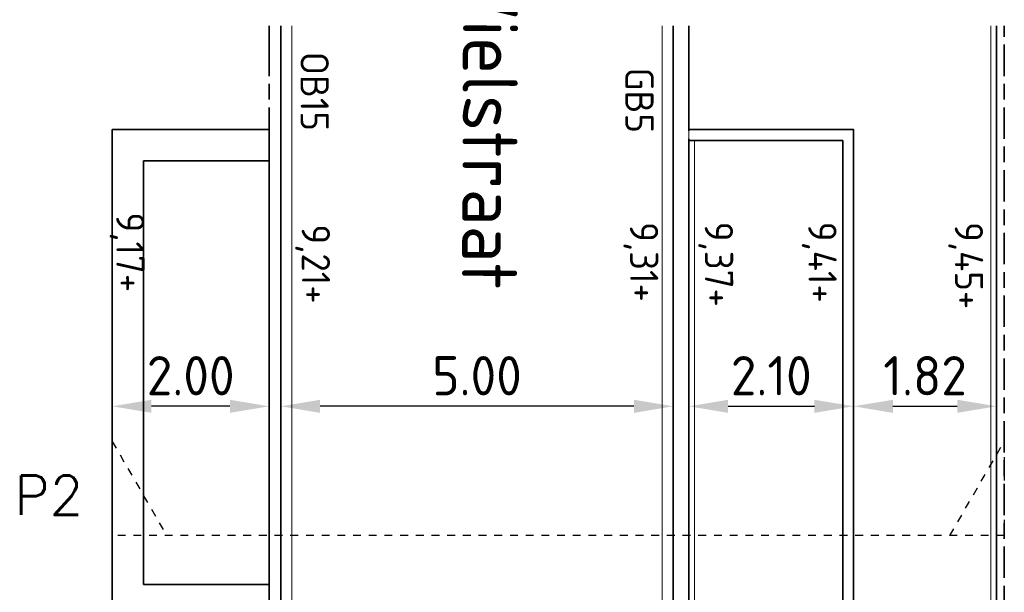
# Model space of a CAD drawing. Header units: metres. Extents: x 133 to 690, y 59 to 257.
# Tile 15 of 84: x 191.9 to 204.45, y 106.27 to 113.58. Entities that reach past the tile are written whole.
import ezdxf

# ---------------------------------------------------------------- set-up
doc = ezdxf.new("R2010")
doc.units = ezdxf.units.M
doc.header["$LTSCALE"] = 0.05
for name, pattern in [('VH-GELEIDEBAND_50X200', [8, 4, -2, 0, -2]), ('VH-OPSLUITBAND_100X200', [16, 8, -2, 4, -2]), ('VH-OPSLUITBAND_150X250', [24, 16, -2, 4, -2]), ('XX-DASHED', [2, 1, -1])]:
    doc.linetypes.add(name, pattern=pattern)
for name, color, linetype, lineweight in [('N-WE-OG-BEBOUWING_STRAATNAAM-T35', 50, 'Continuous', 35), ('N-WE-VH-KANTOPSLUITING-T18', 10, 'Continuous', 18), ('N-WE-VH-KANTOPSLUITING_ACHTERKANTBAND_GB_50x200-G', 50, 'Continuous', 18), ('N-WE-VH-KANTOPSLUITING_ACHTERKANTBAND_OB_100x200-G', 50, 'Continuous', 18), ('N-WE-VH-KANTOPSLUITING_ACHTERKANTBAND_OB_150x250-G', 50, 'Continuous', 18), ('N-WE-VH-KANTOPSLUITING_GELEIDEBAND_50X200-G', 20, 'VH-GELEIDEBAND_50X200', 35), ('N-WE-VH-KANTOPSLUITING_OPSLUITBAND_100X200-G', 150, 'VH-OPSLUITBAND_100X200', 35), ('N-WE-VH-KANTOPSLUITING_OPSLUITBAND_150X250-G', 150, 'VH-OPSLUITBAND_150X250', 35), ('N-WE-VH-KANTVERHARDING_BSS_KO_DUBBELE_STREKLAAG-G', 253, 'Continuous', 18), ('N-WE-VH-KANTVERHARDING_STREKLAAG-G', 253, 'Continuous', 18), ('N-WE-VH-VERHARDING_BETONSTRAATSTEEN-G', 252, 'Continuous', 35), ('N-WE-VH-VERHARDING_BETONSTRAATSTEEN_DIKFORMAAT-G', 252, 'Continuous', 35), ('N-WE-VH-VERHARDING_STRAATBAKSTEEN-G', 252, 'Continuous', 35), ('N-WE-VH-VERHARDING_TEGEL_GRAS-G', 70, 'Continuous', 35), ('N-WE-VH-VERHARDING_TEGEL_GRAS_VAKMARKERING-G', 252, 'Continuous', 35), ('N-XX-AL-VERWIJZING-G', 7, 'Continuous', 13), ('X-XX-AL-HOOGTELABEL-T25', 7, 'Continuous', 25)]:
    doc.layers.add(name, color=color, linetype=linetype, lineweight=lineweight)
doc.layers.add('TM00_MAATVOERING', color=1, linetype='Continuous')
doc.styles.add('NLCS-ISO-M200-T18', font='NLCS-ISO.ttf', dxfattribs={"height": 0.36})
doc.styles.add('NLCS-ISO-M200-T25', font='NLCS-ISO.ttf', dxfattribs={"height": 0.5})
doc.styles.add('NLCS-ISO-M200-T35', font='NLCS-ISO.ttf', dxfattribs={"height": 0.7})
doc.styles.add('ROMANS', font='romans.shx')
doc.dimstyles.new('NLCS-M200-T25-PIJL_L2_H1', dxfattribs={"dimscale": 0.2, "dimtxt": 2.5, "dimasz": 2.5, "dimexe": 2, "dimexo": 2, "dimgap": 0.7, "dimtad": 1, "dimzin": 0, "dimdsep": 46, "dimtxsty": 'NLCS-ISO-M200-T25', "dimcen": 0, "dimdle": 2, "dimclrd": 256, "dimclre": 256, "dimclrt": 256, "dimadec": 1, "dimazin": 0, "dimtfac": 1, "dimtdec": 3, "dimtofl": 0, "dimtmove": 0, "dimatfit": 3, "dimfxl": 2, "dimfxlon": 1, "dimtfillclr": 256, "dimtolj": 1, "dimtzin": 0, "dimlwd": -1, "dimlwe": -1, "dimarcsym": 0})

# ---------------------------------------------------------------- blocks, each defined once
blk = doc.blocks.new('*D22')
at = {"layer": 'Defpoints', "color": 0, "transparency": 16777216}
for p in [(193.081, 111.566), (195.081, 111.566), (193.081, 108.646)]:
    blk.add_point(p, dxfattribs=at)
at = {"layer": 'TM00_MAATVOERING', "transparency": 16777216}
for p, q in [((193.081, 109.046), (193.081, 108.246)), ((195.081, 109.046), (195.081, 108.246)), ((194.581, 108.646), (193.581, 108.646))]:
    blk.add_line(p, q, dxfattribs=at)
for points in [[(193.581, 108.729), (193.581, 108.562), (193.081, 108.646)], [(194.581, 108.729), (194.581, 108.562), (195.081, 108.646)]]:
    blk.add_solid(points, dxfattribs=at)
at = {"layer": 'TM00_MAATVOERING', "transparency": 16777216, "insert": (194.081, 109.036), "char_height": 0.5, "attachment_point": 5, "style": 'NLCS-ISO-M200-T25'}
blk.add_mtext('\\A1;2.00', dxfattribs=at)
blk = doc.blocks.new('*U21')
at = {"layer": 'N-XX-AL-VERWIJZING-G', "linetype": 'XX-DASHED', "lineweight": 30}
blk.add_lwpolyline([(10.677, 0), (11.37, 1.2), (11.37, 0), (0, 0), (0, 1.2), (0.693, 0), (0.693, 0)], dxfattribs=at)
at = {"layer": 'N-XX-AL-VERWIJZING-G', "style": 'ROMANS'}
blk.add_attdef('NUMMER', (-2.236, 2.372), '', height=0.5, rotation=359.9829, dxfattribs=at)
blk = doc.blocks.new('*D24')
at = {"layer": 'Defpoints', "color": 0, "transparency": 16777216}
for p in [(195.231, 108.65), (195.231, 108.646), (200.231, 108.65)]:
    blk.add_point(p, dxfattribs=at)
at = {"layer": 'TM00_MAATVOERING', "transparency": 16777216}
for p, q in [((195.231, 108.646), (195.231, 108.246)), ((199.731, 108.646), (195.731, 108.646)), ((200.231, 108.646), (200.231, 108.246))]:
    blk.add_line(p, q, dxfattribs=at)
for points in [[(195.731, 108.729), (195.731, 108.562), (195.231, 108.646)], [(199.731, 108.729), (199.731, 108.562), (200.231, 108.646)]]:
    blk.add_solid(points, dxfattribs=at)
at = {"layer": 'TM00_MAATVOERING', "transparency": 16777216, "insert": (197.731, 109.036), "char_height": 0.5, "attachment_point": 5, "rotation": 0, "style": 'NLCS-ISO-M200-T25'}
blk.add_mtext('\\A1;5.00', dxfattribs=at)
blk = doc.blocks.new('*D25')
at = {"layer": 'Defpoints', "color": 0, "transparency": 16777216}
for p in [(200.431, 108.646), (202.531, 108.646), (202.531, 108.646)]:
    blk.add_point(p, dxfattribs=at)
at = {"layer": 'TM00_MAATVOERING', "transparency": 16777216}
for p, q in [((200.431, 108.646), (200.431, 109.046)), ((202.531, 108.646), (202.531, 109.046)), ((200.931, 108.646), (202.031, 108.646))]:
    blk.add_line(p, q, dxfattribs=at)
for points in [[(200.931, 108.729), (200.931, 108.562), (200.431, 108.646)], [(202.031, 108.729), (202.031, 108.562), (202.531, 108.646)]]:
    blk.add_solid(points, dxfattribs=at)
at = {"layer": 'TM00_MAATVOERING', "transparency": 16777216, "insert": (201.481, 109.036), "char_height": 0.5, "attachment_point": 5, "style": 'NLCS-ISO-M200-T25'}
blk.add_mtext('\\A1;2.10', dxfattribs=at)
blk = doc.blocks.new('*D26')
at = {"layer": 'Defpoints', "color": 0, "transparency": 16777216}
for p in [(202.531, 108.646), (204.351, 108.646), (204.351, 108.646)]:
    blk.add_point(p, dxfattribs=at)
at = {"layer": 'TM00_MAATVOERING', "transparency": 16777216}
for p, q in [((204.351, 108.646), (204.351, 109.046)), ((202.531, 108.646), (202.531, 108.246)), ((203.031, 108.646), (203.851, 108.646))]:
    blk.add_line(p, q, dxfattribs=at)
for points in [[(203.031, 108.729), (203.031, 108.562), (202.531, 108.646)], [(203.851, 108.729), (203.851, 108.562), (204.351, 108.646)]]:
    blk.add_solid(points, dxfattribs=at)
at = {"layer": 'TM00_MAATVOERING', "transparency": 16777216, "insert": (203.441, 109.036), "char_height": 0.5, "attachment_point": 5, "style": 'NLCS-ISO-M200-T25'}
blk.add_mtext('\\A1;1.82', dxfattribs=at)

msp = doc.modelspace()

# ---------------------------------------------------------------- linework, layer by layer
at = {"layer": 'N-WE-VH-KANTOPSLUITING_ACHTERKANTBAND_GB_50x200-G', "flags": 128}
msp.add_lwpolyline([(200.231, 100.857), (200.231, 113.499)], dxfattribs=at)
at = {"layer": 'N-WE-VH-KANTOPSLUITING_ACHTERKANTBAND_OB_100x200-G', "flags": 128}
msp.add_lwpolyline([(204.351, 100.857), (204.351, 113.499)], dxfattribs=at)
at = {"layer": 'N-WE-VH-KANTOPSLUITING_ACHTERKANTBAND_OB_150x250-G', "flags": 128}
msp.add_lwpolyline([(195.231, 100.857), (195.231, 113.499)], dxfattribs=at)
at = {"layer": 'N-WE-VH-KANTOPSLUITING_GELEIDEBAND_50X200-G', "flags": 128}
msp.add_lwpolyline([(200.431, 100.857), (200.431, 113.499)], dxfattribs=at)
at = {"layer": 'N-WE-VH-KANTOPSLUITING_OPSLUITBAND_100X200-G', "flags": 128}
msp.add_lwpolyline([(204.451, 100.857), (204.451, 113.499)], dxfattribs=at)
at = {"layer": 'N-WE-VH-KANTOPSLUITING_OPSLUITBAND_150X250-G', "flags": 128}
msp.add_lwpolyline([(195.081, 100.857), (195.081, 113.499)], dxfattribs=at)
at = {"layer": 'N-WE-VH-KANTVERHARDING_BSS_KO_DUBBELE_STREKLAAG-G', "flags": 128}
msp.add_lwpolyline([(202.391, 100.857), (202.391, 112.034), (200.431, 112.034), (200.431, 112.174), (202.531, 112.174), (202.531, 100.857)], dxfattribs=at)
at = {"layer": 'N-WE-VH-KANTVERHARDING_STREKLAAG-G', "flags": 128}
for points in [[(195.371, 113.499), (195.371, 100.857)], [(200.091, 100.857), (200.091, 113.499)]]:
    msp.add_lwpolyline(points, dxfattribs=at)
at = {"layer": 'N-WE-VH-KANTVERHARDING_STREKLAAG-G'}
for points in [[(204.281, 100.857), (204.281, 113.499)], [(200.431, 112.034), (202.391, 112.034), (202.391, 100.857)], [(200.501, 100.857), (200.501, 112.034)]]:
    msp.add_lwpolyline(points, dxfattribs=at)
at = {"layer": 'N-WE-VH-VERHARDING_BETONSTRAATSTEEN-G', "flags": 128}
for points in [[(195.231, 100.857), (195.231, 113.499)], [(200.231, 113.499), (200.231, 100.857)], [(200.431, 100.857), (200.431, 112.034), (202.391, 112.034), (202.391, 100.857)]]:
    msp.add_lwpolyline(points, dxfattribs=at)
at = {"layer": 'N-WE-VH-VERHARDING_BETONSTRAATSTEEN_DIKFORMAAT-G'}
msp.add_lwpolyline([(200.431, 112.174), (202.531, 112.174), (202.531, 100.857)], dxfattribs=at)
at = {"layer": 'N-WE-VH-VERHARDING_STRAATBAKSTEEN-G', "flags": 128}
for points in [[(200.431, 113.499), (200.431, 112.174), (202.531, 112.174), (202.531, 100.857)], [(204.351, 100.857), (204.351, 113.499)]]:
    msp.add_lwpolyline(points, dxfattribs=at)
at = {"layer": 'N-WE-VH-VERHARDING_TEGEL_GRAS-G'}
msp.add_lwpolyline([(195.081, 106.374), (195.081, 111.774), (193.481, 111.774), (193.481, 106.374), (195.081, 106.374)], close=True, dxfattribs=at)
at = {"layer": 'N-WE-VH-VERHARDING_TEGEL_GRAS_VAKMARKERING-G', "flags": 128}
msp.add_lwpolyline([(193.481, 100.857), (193.481, 105.974), (195.081, 105.974), (195.081, 106.374), (193.481, 106.374), (193.481, 111.774), (195.081, 111.774), (195.081, 112.174), (193.081, 112.174), (193.081, 106.174), (193.081, 100.857)], dxfattribs=at)

# ---------------------------------------------------------------- block references
at = {"layer": 'N-XX-AL-VERWIJZING-G'}
ref = msp.add_blockref('*U21', (193.081, 106.999), dxfattribs=at)
ref.add_attrib('NUMMER', 'P2', (191.833, 107.262), dxfattribs={"height": 0.5, "rotation": 359.9829, "style": 'ROMANS'})

# ---------------------------------------------------------------- texts
at = {"layer": 'N-WE-OG-BEBOUWING_STRAATNAAM-T35', "insert": (198.275, 120.75), "char_height": 0.7, "attachment_point": 1, "rotation": 269.8056, "style": 'NLCS-ISO-M200-T35'}
msp.add_mtext_dynamic_manual_height_columns('\\pxi-3,l4,t4;A.J.^Ivan der Wielstraat', width=17.63383, gutter_width=3.5, heights=[0], dxfattribs=at)
at = {"layer": 'N-WE-VH-KANTOPSLUITING-T18', "char_height": 0.36, "attachment_point": 1, "rotation": 270, "style": 'NLCS-ISO-M200-T18'}
for s, insert in [('OB15', (195.841, 113.166)), ('GB5 ', (199.981, 112.964))]:
    msp.add_mtext(s, dxfattribs=dict(at, insert=insert))
at = {"layer": 'X-XX-AL-HOOGTELABEL-T25', "char_height": 0.36, "attachment_point": 1, "rotation": 270.1767, "style": 'NLCS-ISO-M200-T18'}
for s, insert in [('\\pxt1;9,17+', (193.491, 111.118)), ('\\pxt1;9,21+', (195.856, 110.966)), ('9,31+', (200.039, 110.995)), ('9,37+', (200.993, 111)), ('9,41+', (202.312, 111)), ('9,45+', (204.179, 110.996))]:
    msp.add_mtext_dynamic_manual_height_columns(s, width=3.77876, gutter_width=2.5, heights=[0], dxfattribs=dict(at, insert=insert))

# ---------------------------------------------------------------- dimensions: what is measured, and where the dimension line sits
at = {"layer": 'TM00_MAATVOERING'}
for p1, p2, distance, picture, middle in [((195.081, 111.566), (193.081, 111.566), 2.92, '*D22', (194.081, 109.036)), ((200.231, 108.65), (195.231, 108.65), 0.004, '*D24', (197.731, 109.036))]:
    dim = msp.add_aligned_dim(p1=p1, p2=p2, distance=distance, dimstyle='NLCS-M200-T25-PIJL_L2_H1', dxfattribs=at)
    dim.commit()
    dim.dimension.update_dxf_attribs({"geometry": picture, "text_midpoint": middle})
for base, p1, p2, picture, middle in [((202.531, 108.646), (200.431, 108.646), (202.531, 108.646), '*D25', (201.481, 109.036)), ((204.351, 108.646), (202.531, 108.646), (204.351, 108.646), '*D26', (203.441, 109.036))]:
    dim = msp.add_linear_dim(base=base, p1=p1, p2=p2, dimstyle='NLCS-M200-T25-PIJL_L2_H1', dxfattribs=at)
    dim.commit()
    dim.dimension.update_dxf_attribs({"geometry": picture, "text_midpoint": middle})

doc.saveas('drawing.dxf')
